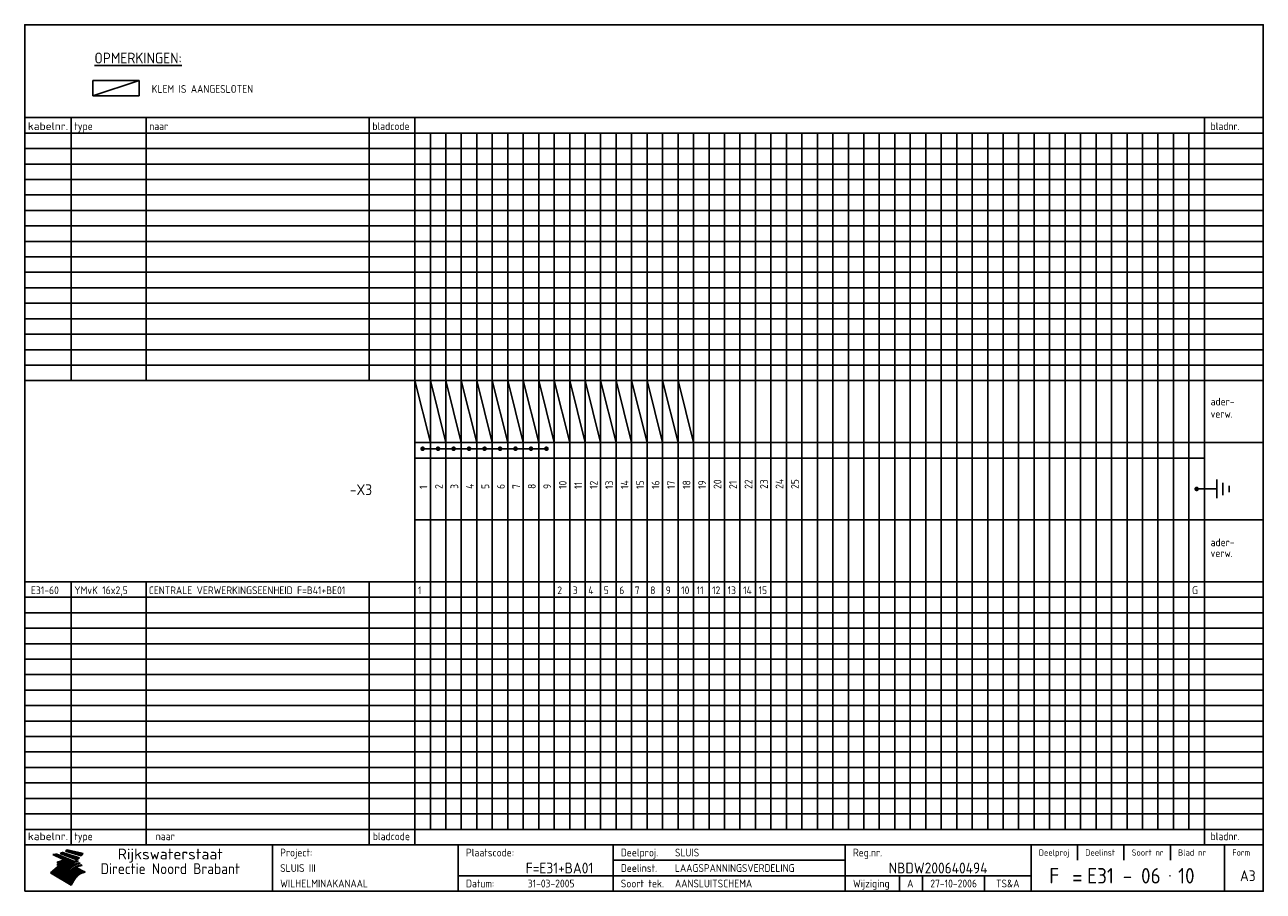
# Model space of a CAD drawing. Extents: x 10 to 410, y 10 to 290.
import ezdxf
from ezdxf.enums import TextEntityAlignment as Align

# ---------------------------------------------------------------- set-up
doc = ezdxf.new("R2010")
doc.units = 0
doc.header["$LTSCALE"] = 10
doc.header["$MEASUREMENT"] = 0
doc.layers.get('0').update_dxf_attribs({"linetype": 'CONTINUOUS'})
for name, color, linetype in [('0-25', 7, 'CONTINUOUS'), ('0-35', 2, 'CONTINUOUS'), ('0-50', 3, 'CONTINUOUS'), ('B-25', 7, 'CONTINUOUS'), ('B-35', 2, 'CONTINUOUS')]:
    doc.layers.add(name, color=color, linetype=linetype)
doc.styles.add('ISO', font='iso.shx')
doc.styles.get("Standard").update_dxf_attribs({"font": 'iso.shx'})

# ---------------------------------------------------------------- blocks, each defined once
blk = doc.blocks.new('KADER-A3')
at = {"layer": '0-25'}
for p, q in [((410, 35), (10, 35)), ((410, 30), (10, 30)), ((350, 25), (350, 20)), ((365, 25), (365, 20)), ((380, 25), (380, 20)), ((200, 20), (275, 20)), ((150, 15), (335, 15)), ((292.5, 15), (292.5, 10)), ((300, 15), (300, 10)), ((320, 15), (320, 10))]:
    blk.add_line(p, q, dxfattribs=at)
at = {"layer": '0-25', "color": 7}
for p, q in [((19.1, 21.89), (25.12, 19)), ((19.1, 21.89), (25.12, 19)), ((19.17, 21.86), (20.7, 21.86)), ((19.29, 21.8), (20.83, 21.8)), ((19.4, 21.75), (20.96, 21.75)), ((19.52, 21.69), (21.09, 21.69)), ((19.64, 21.63), (21.22, 21.63)), ((19.74, 21.92), (20.56, 21.92)), ((19.75, 21.58), (21.36, 21.58)), ((19.87, 21.52), (21.49, 21.52)), ((19.99, 21.47), (21.62, 21.47)), ((20.11, 21.41), (21.75, 21.41)), ((20.22, 21.35), (21.88, 21.35)), ((20.25, 21.97), (20.43, 21.97)), ((20.34, 21.3), (22.02, 21.3)), ((20.38, 21.99), (26.02, 19.59)), ((20.38, 21.99), (26.02, 19.59)), ((20.46, 21.24), (22.15, 21.24)), ((20.57, 21.18), (22.28, 21.18)), ((20.69, 21.13), (22.41, 21.13)), ((20.81, 21.07), (22.55, 21.07)), ((20.92, 21.02), (22.68, 21.02)), ((21.04, 20.96), (22.81, 20.96)), ((21.16, 20.9), (22.94, 20.9)), ((21.27, 20.85), (23.07, 20.85)), ((21.39, 20.79), (23.21, 20.79)), ((21.47, 22.25), (26.83, 20.19)), ((21.47, 22.25), (26.83, 20.19)), ((21.49, 22.25), (23.07, 22.25)), ((21.51, 20.73), (23.34, 20.73)), ((21.6, 22.2), (23.25, 22.2)), ((21.63, 20.68), (23.47, 20.68)), ((21.65, 22.31), (22.89, 22.31)), ((21.74, 20.62), (23.6, 20.62)), ((21.75, 22.14), (23.42, 22.14)), ((21.8, 22.37), (22.71, 22.37)), ((21.86, 20.57), (23.73, 20.57)), ((21.9, 22.08), (23.6, 22.08)), ((21.94, 22.42), (22.53, 22.42)), ((21.98, 20.51), (23.87, 20.51)), ((22.04, 22.03), (23.78, 22.03)), ((22.06, 22.48), (22.36, 22.48)), ((22.09, 20.45), (24, 20.45)), ((22.18, 22.53), (27.65, 20.8)), ((22.18, 22.53), (27.65, 20.8)), ((22.19, 21.97), (23.96, 21.97)), ((22.21, 20.4), (24.13, 20.4)), ((22.33, 20.34), (24.26, 20.34)), ((22.34, 21.92), (24.13, 21.92)), ((22.37, 20), (23.08, 20)), ((22.44, 20.28), (24.4, 20.28)), ((22.48, 21.86), (24.31, 21.86)), ((22.49, 20.06), (23.04, 20.06)), ((22.56, 20.23), (24.53, 20.23)), ((22.61, 20.12), (22.93, 20.12)), ((22.63, 21.8), (24.49, 21.8)), ((22.68, 20.17), (24.66, 20.17)), ((22.71, 20.17), (22.82, 20.17)), ((23.11, 20.02), (22.77, 20.2)), ((23.11, 20.02), (22.77, 20.2)), ((22.78, 21.75), (24.67, 21.75)), ((22.79, 20.12), (24.79, 20.12)), ((22.91, 20.06), (24.92, 20.06)), ((22.92, 21.69), (24.85, 21.69)), ((23.03, 20), (25.06, 20)), ((23.07, 21.63), (25.02, 21.63)), ((23.14, 22.99), (28.22, 21.46)), ((23.14, 22.99), (28.22, 21.46)), ((23.15, 22.98), (25.33, 22.98)), ((23.22, 21.58), (25.2, 21.58)), ((23.23, 23.04), (25.09, 23.04)), ((23.32, 23.1), (24.84, 23.1)), ((23.34, 22.93), (25.57, 22.93)), ((23.36, 21.52), (25.38, 21.52)), ((23.4, 23.15), (24.6, 23.15)), ((23.49, 23.21), (24.36, 23.21)), ((23.51, 21.47), (25.56, 21.47)), ((23.52, 22.87), (25.81, 22.87)), ((23.57, 23.27), (24.12, 23.27)), ((23.64, 23.32), (23.87, 23.32)), ((23.66, 21.41), (25.74, 21.41)), ((23.7, 23.36), (28.82, 22.17)), ((23.7, 23.36), (28.82, 22.17)), ((23.71, 22.82), (26.06, 22.82)), ((23.8, 21.35), (25.91, 21.35)), ((23.9, 22.76), (26.3, 22.76)), ((23.95, 21.3), (26.09, 21.3)), ((24.09, 22.7), (26.54, 22.7)), ((24.09, 21.24), (26.27, 21.24)), ((24.24, 21.18), (26.45, 21.18)), ((24.27, 22.65), (26.78, 22.65)), ((24.39, 21.13), (26.62, 21.13)), ((24.46, 22.59), (27.03, 22.59)), ((24.53, 21.07), (26.8, 21.07)), ((24.65, 22.53), (27.27, 22.53)), ((24.68, 21.02), (26.98, 21.02)), ((24.83, 20.96), (27.16, 20.96)), ((24.84, 22.48), (27.51, 22.48)), ((24.97, 20.9), (27.34, 20.9)), ((25.02, 22.42), (27.75, 22.42)), ((25.12, 20.85), (27.51, 20.85)), ((25.21, 22.37), (28, 22.37)), ((25.27, 20.79), (27.63, 20.79)), ((25.4, 22.31), (28.24, 22.31)), ((25.41, 20.73), (27.57, 20.73)), ((25.56, 20.68), (27.51, 20.68)), ((25.58, 22.25), (28.48, 22.25)), ((25.71, 20.62), (27.44, 20.62)), ((25.77, 22.2), (28.72, 22.2)), ((25.85, 20.57), (27.37, 20.57)), ((25.96, 22.14), (28.79, 22.14)), ((26, 20.51), (27.29, 20.51)), ((26.15, 22.08), (28.75, 22.08)), ((26.15, 20.45), (27.22, 20.45)), ((26.29, 20.4), (27.14, 20.4)), ((26.33, 22.03), (28.71, 22.03)), ((26.44, 20.34), (27.06, 20.34)), ((26.52, 21.97), (28.66, 21.97)), ((26.59, 20.28), (26.97, 20.28)), ((26.71, 21.92), (28.62, 21.92)), ((26.73, 20.23), (26.89, 20.23)), ((26.9, 21.86), (28.57, 21.86)), ((27.08, 21.8), (28.52, 21.8)), ((27.27, 21.75), (28.48, 21.75)), ((27.46, 21.69), (28.43, 21.69)), ((27.65, 21.63), (28.38, 21.63)), ((27.83, 21.58), (28.33, 21.58)), ((28.02, 21.52), (28.28, 21.52)), ((28.21, 21.47), (28.22, 21.47)), ((20.58, 17.88), (18.3, 16)), ((20.58, 17.88), (18.3, 16)), ((24.94, 11.97), (18.3, 16)), ((24.94, 11.97), (18.3, 16)), ((18.31, 16.01), (20.96, 16.01)), ((18.38, 16.07), (21.46, 16.07)), ((18.45, 16.12), (21.88, 16.12)), ((18.52, 16.18), (22.15, 16.18)), ((18.59, 16.23), (22.38, 16.23)), ((18.65, 16.29), (22.58, 16.29)), ((18.72, 16.35), (22.75, 16.35)), ((18.79, 16.4), (22.91, 16.4)), ((18.86, 16.46), (20.6, 16.46)), ((18.93, 16.52), (20.6, 16.52)), ((18.99, 16.57), (20.6, 16.57)), ((19.06, 16.63), (20.6, 16.63)), ((19.13, 16.68), (20.6, 16.68)), ((19.2, 16.74), (20.6, 16.74)), ((19.27, 16.8), (20.6, 16.8)), ((19.33, 16.85), (21.07, 16.85)), ((19.4, 16.91), (21.55, 16.91)), ((19.47, 16.97), (21.88, 16.97)), ((19.54, 17.02), (22.13, 17.02)), ((19.61, 17.08), (22.34, 17.08)), ((19.67, 17.13), (20.6, 17.13)), ((19.74, 17.19), (20.6, 17.19)), ((19.81, 17.25), (20.6, 17.25)), ((19.88, 17.3), (20.6, 17.3)), ((19.95, 17.36), (20.6, 17.36)), ((20.01, 17.42), (20.6, 17.42)), ((20.08, 17.47), (20.93, 17.47)), ((20.15, 17.53), (21.26, 17.53)), ((20.22, 17.58), (21.51, 17.58)), ((20.29, 17.64), (21.72, 17.64)), ((20.35, 17.7), (21.9, 17.7)), ((20.42, 17.75), (22.07, 17.75)), ((20.49, 17.81), (22.22, 17.81)), ((20.56, 17.87), (22.36, 17.87)), ((20.6, 19.11), (20.58, 19.51)), ((20.6, 19.11), (20.58, 19.51)), ((20.58, 19.5), (22.09, 19.5)), ((20.58, 19.44), (21.95, 19.44)), ((20.59, 19.38), (21.79, 19.38)), ((20.59, 19.33), (21.62, 19.33)), ((20.59, 19.27), (21.42, 19.27)), ((20.6, 19.22), (21.2, 19.22)), ((20.6, 19.16), (20.93, 19.16)), ((20.6, 19.11), (20.69, 19.12)), ((20.6, 19.11), (20.69, 19.12)), ((20.6, 18.79), (20.77, 18.81)), ((20.6, 18.79), (20.77, 18.81)), ((20.6, 18.29), (20.6, 18.79)), ((20.6, 18.29), (20.6, 18.79)), ((20.6, 18.77), (22.46, 18.77)), ((20.6, 18.71), (22.33, 18.71)), ((20.6, 18.65), (22.19, 18.65)), ((20.6, 18.6), (22.04, 18.6)), ((20.6, 18.54), (21.87, 18.54)), ((20.6, 18.48), (21.68, 18.48)), ((20.6, 18.43), (21.46, 18.43)), ((20.6, 18.37), (21.21, 18.37)), ((20.6, 18.29), (20.88, 18.32)), ((20.6, 18.29), (20.88, 18.32)), ((20.6, 18.32), (20.87, 18.32)), ((20.6, 17.88), (20.86, 17.91)), ((20.6, 17.88), (20.86, 17.91)), ((20.6, 17.43), (20.97, 17.48)), ((20.6, 17.43), (20.97, 17.48)), ((20.6, 17.43), (20.6, 17.09)), ((20.6, 17.43), (20.6, 17.09)), ((20.6, 17.09), (21.26, 17.16)), ((20.6, 17.09), (21.26, 17.16)), ((20.6, 16.8), (21.37, 16.89)), ((20.6, 16.8), (21.37, 16.89)), ((20.6, 16.8), (20.6, 16.45)), ((20.6, 16.8), (20.6, 16.45)), ((20.6, 16.45), (21.56, 16.56)), ((20.6, 16.45), (21.56, 16.56)), ((20.6, 15.97), (21.67, 16.09)), ((20.6, 15.97), (21.67, 16.09)), ((20.7, 16.46), (23.06, 16.46)), ((20.9, 19.55), (22.23, 19.55)), ((20.9, 18.82), (22.59, 18.82)), ((20.98, 17.92), (22.5, 17.92)), ((21.02, 17.13), (22.53, 17.13)), ((21.19, 19.61), (22.35, 19.61)), ((21.2, 16.52), (23.2, 16.52)), ((21.32, 18.88), (22.71, 18.88)), ((21.32, 17.98), (22.62, 17.98)), ((21.42, 19.67), (22.47, 19.67)), ((21.47, 17.19), (22.7, 17.19)), ((21.59, 18.03), (22.74, 18.03)), ((21.61, 18.93), (22.82, 18.93)), ((21.62, 19.72), (22.59, 19.72)), ((21.72, 16.57), (23.32, 16.57)), ((21.77, 17.25), (22.85, 17.25)), ((21.8, 19.78), (22.69, 19.78)), ((21.8, 18.09), (22.85, 18.09)), ((21.84, 18.99), (22.92, 18.99)), ((21.96, 19.83), (22.79, 19.83)), ((21.99, 18.15), (22.95, 18.15)), ((22.01, 17.3), (22.99, 17.3)), ((22.03, 19.05), (23.03, 19.05)), ((22.1, 16.63), (23.44, 16.63)), ((22.11, 19.89), (22.89, 19.89)), ((22.16, 18.2), (23.05, 18.2)), ((22.21, 19.1), (23.12, 19.1)), ((22.21, 17.36), (23.12, 17.36)), ((22.24, 19.95), (22.99, 19.95)), ((22.31, 18.26), (23.15, 18.26)), ((22.36, 19.16), (23.22, 19.16)), ((22.38, 16.68), (23.56, 16.68)), ((22.39, 17.42), (23.24, 17.42)), ((22.45, 18.32), (23.24, 18.32)), ((22.51, 19.22), (23.3, 19.22)), ((22.56, 17.47), (23.36, 17.47)), ((22.59, 18.37), (23.33, 18.37)), ((22.6, 16.74), (23.66, 16.74)), ((22.64, 19.27), (23.39, 19.27)), ((22.71, 18.43), (23.42, 18.43)), ((22.71, 17.53), (23.47, 17.53)), ((22.77, 19.33), (23.47, 19.33)), ((22.79, 16.8), (23.77, 16.8)), ((22.83, 18.48), (23.5, 18.48)), ((22.84, 17.58), (23.57, 17.58)), ((22.89, 19.38), (23.55, 19.38)), ((22.94, 18.54), (23.58, 18.54)), ((22.96, 16.85), (23.86, 16.85)), ((22.97, 17.64), (23.67, 17.64)), ((23, 19.44), (23.63, 19.44)), ((23.04, 18.6), (23.66, 18.6)), ((23.1, 19.5), (23.72, 19.5)), ((23.1, 17.7), (23.77, 17.7)), ((23.12, 16.91), (23.96, 16.91)), ((23.14, 18.65), (23.74, 18.65)), ((23.15, 19.95), (25.19, 19.95)), ((23.21, 19.55), (23.8, 19.55)), ((23.21, 17.75), (23.86, 17.75)), ((23.21, 16.01), (28.9, 16.01)), ((23.24, 18.71), (23.82, 18.71)), ((23.26, 19.89), (25.32, 19.89)), ((23.26, 16.97), (24.05, 16.97)), ((23.3, 19.61), (23.88, 19.61)), ((23.32, 17.81), (23.95, 17.81)), ((23.33, 18.77), (23.91, 18.77)), ((23.37, 16.07), (29.08, 16.07)), ((23.38, 19.83), (25.45, 19.83)), ((23.39, 19.67), (23.81, 19.67)), ((23.39, 17.02), (24.14, 17.02)), ((23.42, 18.82), (23.99, 18.82)), ((23.42, 17.87), (24.03, 17.87)), ((23.45, 19.7), (23.58, 19.79)), ((23.45, 19.7), (23.58, 19.79)), ((23.48, 19.72), (23.7, 19.72)), ((23.5, 19.78), (25.58, 19.78)), ((23.51, 18.88), (24.07, 18.88)), ((23.51, 16.12), (29.27, 16.12)), ((23.52, 17.92), (24.11, 17.92)), ((23.52, 17.08), (24.22, 17.08)), ((23.54, 18.9), (24.3, 19.42)), ((23.54, 18.9), (24.3, 19.42)), ((23.56, 19.78), (23.59, 19.78)), ((23.56, 19.39), (23.9, 19.62)), ((23.56, 19.39), (23.9, 19.62)), ((23.58, 19.79), (23.9, 19.62)), ((23.58, 19.79), (23.9, 19.62)), ((23.59, 18.93), (24.15, 18.93)), ((23.61, 19.72), (25.72, 19.72)), ((23.62, 17.98), (24.2, 17.98)), ((23.63, 17.13), (24.3, 17.13)), ((23.65, 18.59), (24.62, 19.25)), ((23.65, 18.59), (24.62, 19.25)), ((29.41, 16.17), (23.65, 16.17)), ((23.67, 18.99), (24.23, 18.99)), ((23.71, 18.03), (24.28, 18.03)), ((23.73, 19.67), (25.85, 19.67)), ((23.75, 19.05), (24.32, 19.05)), ((23.75, 17.19), (24.38, 17.19)), ((23.77, 16.23), (29.47, 16.23)), ((23.79, 18.09), (24.36, 18.09)), ((23.83, 19.1), (24.4, 19.1)), ((23.85, 19.61), (25.98, 19.61)), ((23.85, 17.25), (24.46, 17.25)), ((23.88, 18.15), (24.44, 18.15)), ((23.89, 16.29), (29.36, 16.29)), ((23.92, 19.16), (24.48, 19.16)), ((23.94, 18.19), (25.23, 19.07)), ((23.94, 18.19), (25.23, 19.07)), ((23.95, 17.3), (24.55, 17.3)), ((23.96, 19.55), (25.96, 19.55)), ((23.96, 18.2), (24.53, 18.2)), ((24, 19.22), (24.56, 19.22)), ((24, 16.35), (29.24, 16.35)), ((24.04, 18.26), (24.61, 18.26)), ((24.05, 17.36), (24.63, 17.36)), ((24.06, 17.88), (25.34, 18.76)), ((24.06, 17.88), (25.34, 18.76)), ((24.08, 19.5), (25.88, 19.5)), ((24.08, 19.27), (24.58, 19.27)), ((24.11, 16.4), (29.13, 16.4)), ((24.13, 18.32), (24.69, 18.32)), ((24.14, 17.42), (24.71, 17.42)), ((24.16, 19.33), (24.47, 19.33)), ((24.2, 19.44), (25.79, 19.44)), ((24.21, 18.37), (24.77, 18.37)), ((24.21, 16.46), (29.02, 16.46)), ((24.23, 17.47), (24.79, 17.47)), ((24.24, 17.48), (25.52, 18.36)), ((24.24, 17.48), (25.52, 18.36)), ((24.25, 19.38), (24.36, 19.38)), ((24.29, 18.43), (24.85, 18.43)), ((24.3, 19.42), (24.62, 19.25)), ((24.3, 19.42), (24.62, 19.25)), ((24.31, 19.38), (25.71, 19.38)), ((24.31, 17.53), (24.87, 17.53)), ((24.31, 16.52), (28.91, 16.52)), ((24.35, 17.17), (25.64, 18.05)), ((24.35, 17.17), (25.64, 18.05)), ((24.37, 18.48), (24.94, 18.48)), ((24.39, 17.58), (24.96, 17.58)), ((24.4, 16.57), (28.79, 16.57)), ((24.43, 19.33), (25.62, 19.33)), ((24.45, 18.54), (25.02, 18.54)), ((24.47, 17.64), (25.04, 17.64)), ((24.49, 16.63), (28.68, 16.63)), ((24.54, 18.6), (25.1, 18.6)), ((24.55, 19.27), (25.54, 19.27)), ((24.56, 17.7), (25.12, 17.7)), ((24.57, 16.68), (28.57, 16.68)), ((24.62, 18.65), (25.18, 18.65)), ((24.63, 16.72), (25.91, 17.6)), ((24.63, 16.72), (25.91, 17.6)), ((24.64, 17.75), (25.2, 17.75)), ((24.66, 16.74), (28.45, 16.74)), ((24.67, 19.22), (25.45, 19.22)), ((24.7, 18.71), (25.27, 18.71)), ((24.72, 17.81), (25.29, 17.81)), ((24.74, 16.8), (28.34, 16.8)), ((24.78, 19.16), (25.37, 19.16)), ((24.78, 18.77), (25.34, 18.77)), ((24.8, 17.87), (25.37, 17.87)), ((24.82, 16.85), (28.23, 16.85)), ((24.87, 18.82), (25.4, 18.82)), ((24.89, 17.92), (25.45, 17.92)), ((24.9, 19.1), (25.28, 19.1)), ((24.9, 16.91), (28.11, 16.91)), ((24.95, 18.88), (25.45, 18.88)), ((24.97, 17.98), (25.53, 17.98)), ((24.99, 16.97), (28, 16.97)), ((25.02, 19.05), (25.2, 19.05)), ((25.03, 18.93), (25.51, 18.93)), ((25.05, 18.03), (25.61, 18.03)), ((25.07, 17.02), (27.89, 17.02)), ((25.11, 18.99), (25.57, 18.99)), ((26.02, 19.59), (25.12, 19)), ((26.02, 19.59), (25.12, 19)), ((25.13, 18.09), (25.68, 18.09)), ((25.15, 17.08), (27.77, 17.08)), ((25.19, 19.05), (25.63, 19.05)), ((25.21, 18.15), (25.75, 18.15)), ((25.23, 17.13), (27.66, 17.13)), ((25.26, 19.1), (25.7, 19.1)), ((25.3, 18.2), (25.82, 18.2)), ((25.31, 17.19), (27.55, 17.19)), ((25.33, 19.16), (25.77, 19.16)), ((25.38, 18.26), (25.89, 18.26)), ((25.39, 19.22), (25.85, 19.22)), ((25.4, 17.25), (27.43, 17.25)), ((25.46, 18.32), (25.97, 18.32)), ((25.47, 19.27), (25.93, 19.27)), ((25.48, 17.3), (27.32, 17.3)), ((25.54, 19.33), (26.03, 19.33)), ((25.54, 18.37), (26.06, 18.37)), ((25.56, 17.36), (27.21, 17.36)), ((25.62, 18.43), (26.14, 18.43)), ((25.63, 19.38), (26.13, 19.38)), ((25.64, 17.42), (27.1, 17.42)), ((25.7, 18.48), (26.24, 18.48)), ((25.72, 19.44), (26.24, 19.44)), ((25.73, 17.47), (26.98, 17.47)), ((25.79, 18.54), (26.34, 18.54)), ((25.81, 17.53), (26.87, 17.53)), ((25.82, 19.5), (26.36, 19.5)), ((25.89, 18.6), (26.46, 18.6)), ((25.89, 17.58), (26.76, 17.58)), ((25.93, 19.55), (26.53, 19.55)), ((25.96, 17.64), (26.64, 17.64)), ((25.99, 18.65), (26.58, 18.65)), ((26.04, 17.7), (26.59, 17.7)), ((26.06, 19.61), (26.85, 19.61)), ((26.1, 18.71), (26.72, 18.71)), ((26.12, 17.75), (26.67, 17.75)), ((26.2, 17.81), (26.76, 17.81)), ((26.21, 19.67), (27.23, 19.67)), ((26.23, 18.77), (26.89, 18.77)), ((26.29, 17.87), (26.86, 17.87)), ((26.37, 18.82), (27.09, 18.82)), ((26.39, 17.92), (26.97, 17.92)), ((26.44, 19.72), (27.18, 19.72)), ((26.49, 17.98), (27.09, 17.98)), ((26.53, 18.88), (27.34, 18.88)), ((26.56, 17.68), (29.54, 16.2)), ((26.56, 17.68), (29.54, 16.2)), ((26.6, 18.03), (27.22, 18.03)), ((26.72, 18.09), (27.38, 18.09)), ((26.73, 18.93), (27.66, 18.93)), ((26.85, 18.15), (27.56, 18.15)), ((26.99, 18.99), (27.9, 18.99)), ((27, 18.2), (27.8, 18.2)), ((27.13, 19.78), (27.25, 19.64)), ((27.13, 19.78), (27.25, 19.64)), ((27.18, 18.26), (28.13, 18.26)), ((27.26, 19.05), (27.84, 19.05)), ((27.39, 18.32), (28.47, 18.32)), ((27.7, 18.37), (28.49, 18.37)), ((27.78, 19.1), (27.93, 18.96)), ((27.78, 19.1), (27.93, 18.96)), ((28, 18.43), (28.44, 18.43)), ((28.29, 15.83), (29.54, 16.2)), ((28.29, 15.83), (29.54, 16.2)), ((28.39, 18.48), (28.54, 18.32)), ((28.39, 18.48), (28.54, 18.32)), ((29.54, 16.2), (29.45, 16.17)), ((29.54, 16.2), (29.45, 16.17)), ((29.46, 16.18), (29.47, 16.18)), ((18.38, 15.95), (20.6, 15.95)), ((18.47, 15.9), (20.6, 15.9)), ((18.57, 15.84), (20.6, 15.84)), ((18.66, 15.78), (20.6, 15.78)), ((18.75, 15.73), (20.6, 15.73)), ((18.85, 15.67), (20.6, 15.67)), ((18.94, 15.62), (20.6, 15.62)), ((19.03, 15.56), (27.83, 15.56)), ((19.12, 15.5), (27.75, 15.5)), ((19.22, 15.45), (27.66, 15.45)), ((19.31, 15.39), (27.58, 15.39)), ((19.4, 15.33), (27.5, 15.33)), ((19.49, 15.28), (27.43, 15.28)), ((19.59, 15.22), (27.36, 15.22)), ((19.68, 15.17), (27.29, 15.17)), ((19.77, 15.11), (27.22, 15.11)), ((19.86, 15.05), (27.15, 15.05)), ((19.96, 15), (27.09, 15)), ((20.05, 14.94), (27.02, 14.94)), ((20.14, 14.88), (26.96, 14.88)), ((20.24, 14.83), (26.9, 14.83)), ((20.33, 14.77), (26.84, 14.77)), ((20.42, 14.72), (26.79, 14.72)), ((20.51, 14.66), (26.73, 14.66)), ((20.6, 15.97), (20.6, 15.58)), ((20.6, 15.97), (20.6, 15.58)), ((20.6, 15.58), (21.95, 15.73)), ((20.6, 15.58), (21.95, 15.73)), ((20.61, 14.6), (26.68, 14.6)), ((20.7, 14.55), (26.62, 14.55)), ((20.79, 14.49), (26.57, 14.49)), ((20.88, 14.43), (26.52, 14.43)), ((20.94, 15.62), (27.92, 15.62)), ((20.98, 14.38), (26.47, 14.38)), ((21.07, 14.32), (26.42, 14.32)), ((21.16, 14.27), (26.38, 14.27)), ((21.25, 14.21), (26.33, 14.21)), ((21.35, 14.15), (26.29, 14.15)), ((21.44, 14.1), (26.24, 14.1)), ((21.45, 15.67), (28.01, 15.67)), ((21.53, 14.04), (26.2, 14.04)), ((21.63, 13.98), (26.16, 13.98)), ((21.72, 13.93), (26.12, 13.93)), ((21.81, 13.87), (26.08, 13.87)), ((21.9, 13.82), (26.04, 13.82)), ((21.96, 15.73), (28.11, 15.73)), ((22, 13.76), (26, 13.76)), ((22.09, 13.7), (25.96, 13.7)), ((22.18, 13.65), (25.93, 13.65)), ((22.27, 13.59), (25.89, 13.59)), ((22.34, 15.78), (28.21, 15.78)), ((22.37, 13.53), (25.86, 13.53)), ((22.46, 13.48), (25.82, 13.48)), ((22.55, 13.42), (25.79, 13.42)), ((22.62, 15.84), (28.33, 15.84)), ((22.65, 13.37), (25.76, 13.37)), ((22.74, 13.31), (25.73, 13.31)), ((22.83, 13.25), (25.69, 13.25)), ((22.84, 15.9), (28.52, 15.9)), ((22.92, 13.2), (25.66, 13.2)), ((23.02, 13.14), (25.63, 13.14)), ((23.04, 15.95), (28.71, 15.95)), ((23.11, 13.08), (25.59, 13.08)), ((23.2, 13.03), (25.56, 13.03)), ((23.29, 12.97), (25.53, 12.97)), ((23.39, 12.92), (25.5, 12.92)), ((23.48, 12.86), (25.46, 12.86)), ((23.57, 12.8), (25.43, 12.8)), ((23.66, 12.75), (25.4, 12.75)), ((23.76, 12.69), (25.36, 12.69)), ((23.85, 12.63), (25.33, 12.63)), ((23.94, 12.58), (25.3, 12.58)), ((24.04, 12.52), (25.26, 12.52)), ((24.13, 12.47), (25.23, 12.47)), ((24.22, 12.41), (25.2, 12.41)), ((24.31, 12.35), (25.17, 12.35)), ((24.41, 12.3), (25.13, 12.3)), ((24.5, 12.24), (25.1, 12.24)), ((24.59, 12.18), (25.07, 12.18)), ((24.68, 12.13), (25.03, 12.13)), ((24.78, 12.07), (25, 12.07)), ((24.87, 12.02), (24.97, 12.02)), ((24.94, 11.97), (25.81, 13.45)), ((24.94, 11.97), (25.81, 13.45))]:
    blk.add_line(p, q, dxfattribs=at)
for centre, radius, start, end in [((19.15, 29.7), 7.8, 269.6055, 279.0886), ((19.15, 29.7), 7.8, 269.6055, 279.0886), ((19.93, 25.38), 5.91, 276.3402, 298.7463), ((19.93, 25.38), 5.91, 276.3402, 298.7463), ((19.84, 25.09), 6.03, 278.129, 302.868), ((19.84, 25.09), 6.03, 278.129, 302.868), ((19.84, 27.26), 5.27, 288.0217, 296.3084), ((19.84, 27.26), 5.27, 288.0217, 296.3084), ((20.49, 27.56), 5.28, 300.0654, 307.393), ((20.49, 27.56), 5.28, 300.0654, 307.393), ((24.11, 24.7), 5.26, 301.1147, 312.2814), ((24.11, 24.7), 5.26, 301.1147, 312.2814), ((21.95, 27.32), 8.59, 316.9248, 323.1399), ((21.95, 27.32), 8.59, 316.9248, 323.1399), ((20.21, 23.78), 5.91, 273.6149, 304.3803), ((20.21, 23.78), 5.91, 273.6149, 304.3803), ((20.35, 24.56), 5.76, 274.164, 302.5474), ((20.35, 24.56), 5.76, 274.164, 302.5474), ((20.05, 24.28), 6.02, 277.9472, 305.7139), ((20.05, 24.28), 6.02, 277.9472, 305.7139), ((20.04, 23.49), 6.09, 278.8115, 306.4242), ((20.04, 23.49), 6.09, 278.8115, 306.4242), ((20.53, 23.07), 5.96, 277.0519, 304.973), ((20.53, 23.07), 5.96, 277.0519, 304.973), ((20.72, 22.76), 5.91, 276.3402, 304.3803), ((20.72, 22.76), 5.91, 276.3402, 304.3803), ((21.06, 22.34), 5.81, 274.9043, 303.1745), ((21.06, 22.34), 5.81, 274.9043, 303.1745), ((20.82, 22.06), 6.04, 278.1111, 305.8489), ((20.82, 22.06), 6.04, 278.1111, 305.8489), ((21.3, 21.6), 5.91, 276.3402, 304.3803), ((21.3, 21.6), 5.91, 276.3402, 304.3803), ((27.05, 17.17), 2.63, 107.4286, 133.7799), ((27.05, 17.17), 2.63, 107.4286, 133.7799), ((27.45, 16.91), 2.81, 110.4143, 138.7411), ((27.45, 16.91), 2.81, 110.4143, 138.7411), ((27.57, 15.64), 3.4, 98.1566, 126.9045), ((27.57, 15.64), 3.4, 98.1566, 126.9045), ((27.91, 15.54), 3.39, 100.5835, 132.088), ((27.91, 15.54), 3.39, 100.5835, 132.088), ((28.21, 14.74), 3.67, 95.7581, 128.7216), ((28.21, 14.74), 3.67, 95.7581, 128.7216), ((27.01, 16.84), 2.93, 87.7348, 104.8316), ((27.01, 16.84), 2.93, 87.7348, 104.8316), ((27.37, 15.71), 3.93, 91.7838, 103.2817), ((27.37, 15.71), 3.93, 91.7838, 103.2817), ((28.4, 15.05), 3.21, 96.3886, 125.0052), ((28.4, 15.05), 3.21, 96.3886, 125.0052), ((27.82, 16.31), 2.8, 90.634, 105.1984), ((27.82, 16.31), 2.8, 90.634, 105.1984), ((28.19, 15.04), 3.93, 93.8342, 103.2817), ((28.19, 15.04), 3.93, 93.8342, 103.2817), ((28.58, 15.69), 2.8, 93.8141, 105.1984), ((28.58, 15.69), 2.8, 93.8141, 105.1984), ((28.95, 14.41), 3.93, 96.0135, 103.2817), ((28.95, 14.41), 3.93, 96.0135, 103.2817), ((31.24, 10.26), 6.3, 117.9568, 149.6251), ((31.24, 10.26), 6.3, 117.9568, 149.6251)]:
    blk.add_arc(centre, radius, start, end, dxfattribs=at)
at = {"layer": '0-35'}
for p, q in [((90, 25), (90, 10)), ((150, 25), (150, 10)), ((200, 25), (200, 10)), ((275, 25), (275, 10)), ((335, 25), (335, 10)), ((397.5, 25), (397.5, 10))]:
    blk.add_line(p, q, dxfattribs=at)
at = {"layer": '0-50'}
for p, q in [((10, 25), (410, 25)), ((348.75, 15), (351.25, 15)), ((348.75, 13.5), (351.25, 13.5))]:
    blk.add_line(p, q, dxfattribs=at)
blk.add_lwpolyline([(10, 10), (410, 10), (410, 290), (10, 290)], close=True, dxfattribs=at)
at = {"layer": '0-50', "const_width": 0.25}
blk.add_lwpolyline([(379.75, 15, 1), (380, 15, 1)], format="xyb", close=True, dxfattribs=at)
at = {"layer": '0-25', "style": 'ISO'}
for s, height, p in [('Project:', 2.5, (92.5, 22.5)), ('Plaatscode:', 2.5, (152.5, 22.5)), ('Deelproj.', 2.5, (202.5, 22.5)), ('Reg.nr.', 2.5, (277.5, 22.5)), ('Deelproj', 2, (337.5, 22.5)), ('Deelinst', 2, (352.5, 22.5)), ('Soort nr', 2, (367.5, 22.5)), ('Blad nr', 2, (382.5, 22.5)), ('Form', 2, (400, 22.5)), ('Deelinst.', 2.5, (202.5, 17.5)), ('Datum:', 2.5, (152.5, 12.5)), ('Soort tek.', 2.5, (202.5, 12.5)), ('Wijziging', 2.5, (277.5, 12.5))]:
    blk.add_text(s, height=height, dxfattribs=at).set_placement(p, align=Align.MIDDLE_LEFT)
for tag, p in [('N', (220, 22.5)), ('B', (92.5, 17.5)), ('P', (220, 17.5)), ('C', (92.5, 12.5)), ('U', (220, 12.5)), ('REV', (295, 12.5))]:
    blk.add_attdef(tag, text='', height=2.5, dxfattribs=at).set_placement(p, align=Align.MIDDLE_LEFT)
for tag, p in [('W', (180, 12.5)), ('Z', (310, 12.5)), ('Y', (327.5, 12.5))]:
    blk.add_attdef(tag, text='', height=2.5, dxfattribs=at).set_placement(p, align=Align.MIDDLE)
at = {"layer": '0-35', "style": 'ISO', "width": 1.00614}
blk.add_text('Rijkswaterstaat', height=3.5, dxfattribs=at).set_placement((40, 20.28), (74, 20.28), align=Align.FIT)
at = {"layer": '0-35', "color": 2, "style": 'ISO', "width": 0.948867}
blk.add_text('Directie Noord Brabant', height=3.5, dxfattribs=at).set_placement((34.5, 15.53), (79.5, 15.53), align=Align.FIT)
at = {"layer": '0-35', "style": 'ISO'}
for tag, p in [('X', (178.5, 17.5)), ('FORM', (402.5, 15))]:
    blk.add_attdef(tag, text='', height=3.5, dxfattribs=at).set_placement(p, align=Align.MIDDLE_LEFT)
blk.add_attdef('RNR', text='', height=3.5, dxfattribs=at).set_placement((305, 17.5), align=Align.MIDDLE)
at = {"layer": '0-50', "style": 'ISO'}
for tag, p in [('M', (342.5, 15)), ('O', (365, 15))]:
    blk.add_attdef(tag, text='', height=5, dxfattribs=at).set_placement(p, align=Align.MIDDLE)
blk.add_attdef('Q', text='', height=5, dxfattribs=at).set_placement((382.5, 15), align=Align.MIDDLE_LEFT)

msp = doc.modelspace()

# ---------------------------------------------------------------- linework, layer by layer
at = {"layer": '0-25'}
for p, q in [((10, 260), (410, 260)), ((10, 255), (410, 255)), ((141, 255), (141, 175)), ((146, 255), (146, 175)), ((151, 255), (151, 175)), ((156, 255), (156, 175)), ((161, 255), (161, 30)), ((166, 255), (166, 175)), ((171, 255), (171, 175)), ((176, 255), (176, 175)), ((181, 255), (181, 175)), ((186, 255), (186, 30)), ((191, 255), (191, 175)), ((196, 255), (196, 175)), ((201, 255), (201, 175)), ((206, 255), (206, 175)), ((211, 255), (211, 30)), ((216, 255), (216, 175)), ((221, 255), (221, 175)), ((226, 255), (226, 175)), ((231, 255), (231, 175)), ((236, 255), (236, 30)), ((241, 255), (241, 175)), ((246, 255), (246, 175)), ((251, 255), (251, 175)), ((256, 255), (256, 175)), ((261, 255), (261, 30)), ((266, 255), (266, 175)), ((271, 255), (271, 175)), ((276, 255), (276, 175)), ((281, 255), (281, 175)), ((286, 255), (286, 30)), ((291, 255), (291, 175)), ((296, 255), (296, 175)), ((301, 255), (301, 175)), ((306, 255), (306, 175)), ((311, 255), (311, 30)), ((316, 255), (316, 175)), ((321, 255), (321, 175)), ((326, 255), (326, 175)), ((331, 255), (331, 175)), ((336, 255), (336, 30)), ((341, 255), (341, 175)), ((346, 255), (346, 175)), ((351, 255), (351, 175)), ((356, 255), (356, 175)), ((361, 255), (361, 30)), ((366, 255), (366, 175)), ((371, 255), (371, 175)), ((376, 255), (376, 175)), ((381, 255), (381, 175)), ((386, 255), (386, 30)), ((10, 250), (410, 250)), ((10, 245), (410, 245)), ((10, 240), (410, 240)), ((10, 235), (410, 235)), ((10, 230), (410, 230)), ((10, 225), (410, 225)), ((10, 220), (410, 220)), ((10, 215), (410, 215)), ((10, 210), (410, 210)), ((10, 205), (410, 205)), ((10, 200), (410, 200)), ((10, 195), (410, 195)), ((10, 190), (410, 190)), ((10, 185), (410, 185)), ((10, 180), (410, 180)), ((10, 175), (410, 175)), ((141, 155), (136, 175)), ((141, 175), (141, 110)), ((146, 155), (141, 175)), ((146, 175), (146, 110)), ((151, 155), (146, 175)), ((151, 175), (151, 110)), ((156, 155), (151, 175)), ((156, 175), (156, 110)), ((161, 155), (156, 175)), ((166, 155), (161, 175)), ((166, 175), (166, 110)), ((171, 155), (166, 175)), ((171, 175), (171, 110)), ((176, 155), (171, 175)), ((176, 175), (176, 110)), ((181, 155), (176, 175)), ((181, 175), (181, 110)), ((186, 155), (181, 175)), ((191, 155), (186, 175)), ((191, 175), (191, 110)), ((196, 155), (191, 175)), ((196, 175), (196, 110)), ((201, 155), (196, 175)), ((201, 175), (201, 110)), ((206, 155), (201, 175)), ((206, 175), (206, 110)), ((211, 155), (206, 175)), ((216, 155), (211, 175)), ((216, 175), (216, 110)), ((221, 155), (216, 175)), ((221, 175), (221, 110)), ((226, 155), (221, 175)), ((226, 175), (226, 110)), ((231, 175), (231, 110)), ((241, 175), (241, 110)), ((246, 175), (246, 110)), ((251, 175), (251, 110)), ((256, 175), (256, 110)), ((266, 175), (266, 110)), ((271, 175), (271, 110)), ((276, 175), (276, 110)), ((281, 175), (281, 110)), ((291, 175), (291, 110)), ((296, 175), (296, 110)), ((301, 175), (301, 110)), ((306, 175), (306, 110)), ((316, 175), (316, 110)), ((321, 175), (321, 110)), ((326, 175), (326, 110)), ((331, 175), (331, 110)), ((341, 175), (341, 110)), ((346, 175), (346, 110)), ((351, 175), (351, 110)), ((356, 175), (356, 110)), ((366, 175), (366, 110)), ((371, 175), (371, 110)), ((376, 175), (376, 110)), ((381, 175), (381, 110)), ((139, 153), (178, 153)), ((136, 150), (391, 150)), ((389, 140), (395, 140)), ((395, 143), (395, 137)), ((397, 142), (397, 138)), ((399, 141), (399, 139)), ((10, 110), (410, 110)), ((141, 110), (141, 30)), ((146, 110), (146, 30)), ((151, 110), (151, 30)), ((156, 110), (156, 30)), ((166, 110), (166, 30)), ((171, 110), (171, 30)), ((176, 110), (176, 30)), ((181, 110), (181, 30)), ((191, 110), (191, 30)), ((196, 110), (196, 30)), ((201, 110), (201, 30)), ((206, 110), (206, 30)), ((216, 110), (216, 30)), ((221, 110), (221, 30)), ((226, 110), (226, 30)), ((231, 110), (231, 30)), ((241, 110), (241, 30)), ((246, 110), (246, 30)), ((251, 110), (251, 30)), ((256, 110), (256, 30)), ((266, 110), (266, 30)), ((271, 110), (271, 30)), ((276, 110), (276, 30)), ((281, 110), (281, 30)), ((291, 110), (291, 30)), ((296, 110), (296, 30)), ((301, 110), (301, 30)), ((306, 110), (306, 30)), ((316, 110), (316, 30)), ((321, 110), (321, 30)), ((326, 110), (326, 30)), ((331, 110), (331, 30)), ((341, 110), (341, 30)), ((346, 110), (346, 30)), ((351, 110), (351, 30)), ((356, 110), (356, 30)), ((366, 110), (366, 30)), ((371, 110), (371, 30)), ((376, 110), (376, 30)), ((381, 110), (381, 30)), ((10, 105), (410, 105)), ((10, 100), (410, 100)), ((10, 95), (410, 95)), ((10, 90), (410, 90)), ((10, 85), (410, 85)), ((10, 80), (410, 80)), ((10, 75), (410, 75)), ((10, 70), (410, 70)), ((10, 65), (410, 65)), ((10, 60), (410, 60)), ((10, 55), (410, 55)), ((10, 50), (410, 50)), ((10, 45), (410, 45)), ((10, 40), (410, 40)), ((10, 35), (410, 35)), ((10, 30), (410, 30)), ((10, 30), (410, 30))]:
    msp.add_line(p, q, dxfattribs=at)
at = {"layer": '0-25', "const_width": 0.75}
for points in [[(138.125, 153, 1), (138.875, 153, 1)], [(143.125, 153, 1), (143.875, 153, 1)], [(148.125, 153, 1), (148.875, 153, 1)], [(153.125, 153, 1), (153.875, 153, 1)], [(158.125, 153, 1), (158.875, 153, 1)], [(163.125, 153, 1), (163.875, 153, 1)], [(168.125, 153, 1), (168.875, 153, 1)], [(173.125, 153, 1), (173.875, 153, 1)], [(178.125, 153, 1), (178.875, 153, 1)], [(388.125, 140, 1), (388.875, 140, 1)]]:
    msp.add_lwpolyline(points, format="xyb", close=True, dxfattribs=at)
at = {"layer": '0-35'}
for p, q in [((32, 272), (32, 267)), ((47, 272), (32, 272)), ((32, 267), (47, 272)), ((47, 267), (47, 272)), ((32, 267), (47, 267)), ((25, 260), (25, 175)), ((49.212, 260), (49.212, 175)), ((121.274, 260), (121.274, 175)), ((136, 260), (136, 25)), ((391, 260), (391, 25)), ((136, 155), (410, 155)), ((136, 130), (410, 130)), ((25, 110), (25, 25)), ((49.212, 110), (49.212, 25)), ((121.274, 110), (121.274, 25))]:
    msp.add_line(p, q, dxfattribs=at)

# ---------------------------------------------------------------- block references
ref = msp.add_blockref('KADER-A3', (0, 0))
ref.add_attrib('B', 'SLUIS III', dxfattribs={"layer": '0-25', "height": 2.5, "style": 'ISO'}).set_placement((92.5, 17.5), align=Align.MIDDLE_LEFT)
ref.add_attrib('C', 'WILHELMINAKANAAL', dxfattribs={"layer": '0-25', "height": 2.5, "style": 'ISO'}).set_placement((92.5, 12.5), align=Align.MIDDLE_LEFT)
ref.add_attrib('N', 'SLUIS', dxfattribs={"layer": '0-25', "height": 2.5, "style": 'ISO'}).set_placement((220, 22.5), align=Align.MIDDLE_LEFT)
ref.add_attrib('P', 'LAAGSPANNINGSVERDELING', dxfattribs={"layer": '0-25', "height": 2.5, "style": 'ISO'}).set_placement((220, 17.5), align=Align.MIDDLE_LEFT)
ref.add_attrib('U', 'AANSLUITSCHEMA', dxfattribs={"layer": '0-25', "height": 2.5, "style": 'ISO'}).set_placement((220, 12.5), align=Align.MIDDLE_LEFT)
ref.add_attrib('M', 'F', dxfattribs={"layer": '0-50', "height": 5, "style": 'ISO'}).set_placement((342.5, 15), align=Align.MIDDLE)
ref.add_attrib('O', 'E31 - 06', dxfattribs={"layer": '0-50', "height": 5, "style": 'ISO'}).set_placement((365, 15), align=Align.MIDDLE)
ref.add_attrib('Q', '10', dxfattribs={"layer": '0-50', "height": 5, "style": 'ISO'}).set_placement((382.5, 15), align=Align.MIDDLE_LEFT)
ref.add_attrib('X', 'F=E31+BA01', dxfattribs={"layer": '0-35', "height": 3.5, "style": 'ISO'}).set_placement((171.809, 17.5), align=Align.MIDDLE_LEFT)
ref.add_attrib('RNR', 'NBDW200640494', dxfattribs={"layer": '0-35', "height": 3.5, "style": 'ISO'}).set_placement((305, 17.5), align=Align.MIDDLE)
ref.add_attrib('W', '31-03-2005', dxfattribs={"layer": '0-25', "height": 2.5, "style": 'ISO'}).set_placement((180, 12.5), align=Align.MIDDLE)
ref.add_attrib('FORM', 'A3', dxfattribs={"layer": '0-35', "height": 3.5, "style": 'ISO'}).set_placement((402.5, 15), align=Align.MIDDLE_LEFT)
ref.add_attrib('REV', 'A', dxfattribs={"layer": '0-25', "height": 2.5, "style": 'ISO'}).set_placement((295, 12.5), align=Align.MIDDLE_LEFT)
ref.add_attrib('Z', '27-10-2006', dxfattribs={"layer": '0-25', "height": 2.5, "style": 'ISO'}).set_placement((310, 12.5), align=Align.MIDDLE)
ref.add_attrib('Y', 'TS&A', dxfattribs={"layer": '0-25', "height": 2.5, "style": 'ISO'}).set_placement((327.5, 12.5), align=Align.MIDDLE)

# ---------------------------------------------------------------- texts
at = {"layer": 'B-25'}
for s, p in [('KLEM IS AANGESLOTEN', (51, 268)), ('E31-60', (12, 106)), ('YMvK 16x2,5', (26, 106)), ('CENTRALE VERWERKINGSEENHEID F=B41+BE01', (50.048, 106)), ('1', (137, 106)), ('2', (182, 106)), ('3', (187, 106)), ('4', (192, 106)), ('5', (197, 106)), ('6', (202, 106)), ('7', (207, 106)), ('8', (212, 106)), ('9', (217, 106)), ('10', (222, 106)), ('11', (227, 106)), ('12', (232, 106)), ('13', (237, 106)), ('14', (242, 106)), ('15', (247, 106)), ('G', (387, 106))]:
    msp.add_text(s, height=2.5, dxfattribs=at).set_placement(p)
at = {"layer": 'B-25', "style": 'ISO', "width": 1.11828}
for p, p2 in [((11, 256), (24, 256)), ((11, 26.5), (24, 26.5))]:
    msp.add_text('kabelnr.', height=2.5, dxfattribs=at).set_placement(p, p2, align=Align.FIT)
at = {"layer": 'B-25', "style": 'ISO'}
for s, p in [('type', (26, 256)), ('naar', (50.212, 256)), ('bladcode', (122.274, 256)), ('bladnr.', (393, 256)), ('ader-', (393, 167)), ('verw.', (393, 163)), ('ader-', (393, 121.5)), ('verw.', (393, 118)), ('type', (26, 26.5)), ('naar', (52.319, 26.5)), ('bladcode', (122.397, 26.5)), ('bladnr.', (393, 26.5))]:
    msp.add_text(s, height=2.5, dxfattribs=at).set_placement(p)
at = {"layer": 'B-25'}
for s, p in [('1', (140, 140)), ('2', (145, 140)), ('3', (150, 140)), ('4', (155, 140)), ('5', (160, 140)), ('6', (165, 140)), ('7', (170, 140)), ('8', (175, 140)), ('9', (180, 140)), ('10', (185, 140)), ('11', (190, 140)), ('12', (195, 140)), ('13', (200, 140)), ('14', (205, 140)), ('15', (210, 140)), ('16', (215, 140)), ('17', (220, 140)), ('18', (225, 140)), ('19', (230, 140)), ('20', (235, 140)), ('21', (240, 140)), ('22', (245, 140)), ('23', (250, 140)), ('24', (255, 140)), ('25', (260, 140))]:
    msp.add_text(s, height=2.5, rotation=90, dxfattribs=at).set_placement(p)
at = {"layer": 'B-35'}
for s, p in [('%%UOPMERKINGEN:', (32.5, 277.5)), ('-X3', (115, 138))]:
    msp.add_text(s, height=3.5, dxfattribs=at).set_placement(p)

doc.saveas('drawing.dxf')
